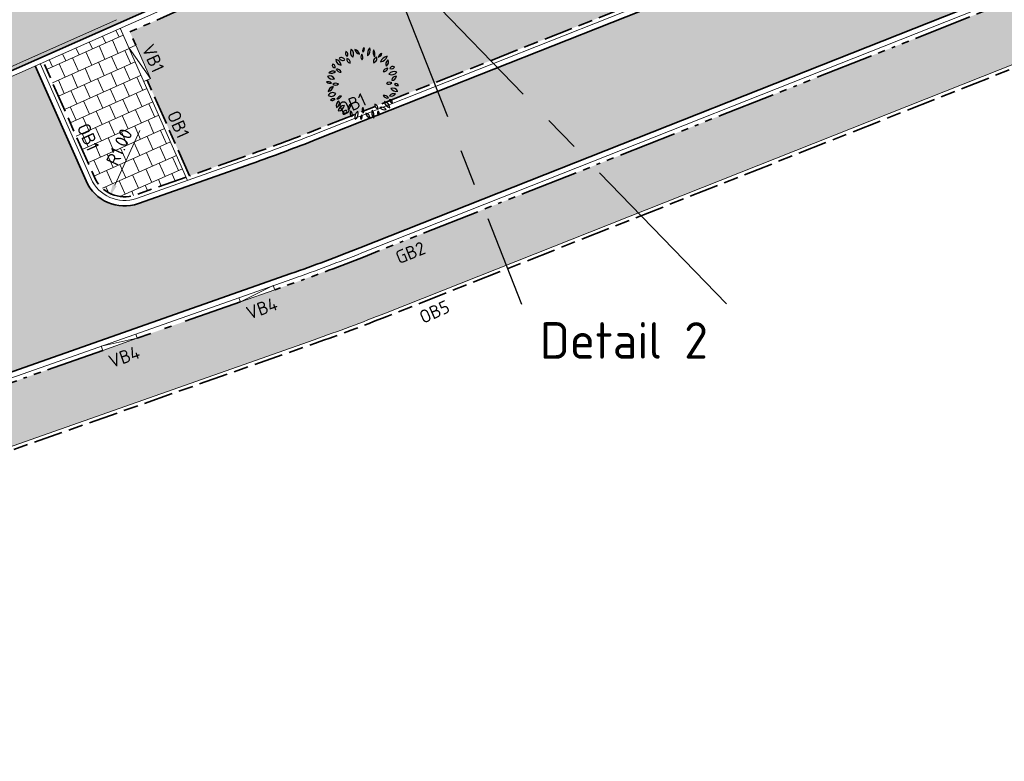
# Model space of a CAD drawing. Header units: metres. Extents: x 196651 to 397723, y 354703 to 710691.
# Tile 74 of 256: x 197737 to 197764, y 356068 to 356088. Entities that reach past the tile are written whole.
import ezdxf
from ezdxf.enums import TextEntityAlignment as Align

# ---------------------------------------------------------------- set-up
doc = ezdxf.new("R2010")
doc.units = ezdxf.units.M
doc.header["$MEASUREMENT"] = 0
for name, pattern in [('VH-OPSLUITBAND_100X200', [16, 8, -2, 4, -2]), ('VH-OPSLUITBAND_120X250', [26, 16, -4, 2, -4]), ('VH-RIJWIELPADBAND_410X225', [28, 16, -2, 2, -2, 0, -2, 2, -2]), ('VH-TROTTOIRBAND_180-200', [20, 10, -2, 2, -2, 2, -2]), ('XX-CENTER', [8, 5, -1, 1, -1])]:
    doc.linetypes.add(name, pattern=pattern)
doc.layers.add('$0$X-XX-HULPLIJNEN', color=4, linetype='Continuous', lineweight=18, plot=False)
doc.layers.add('N-WE-GR-BOOM', color=96, linetype='Continuous')
doc.layers.add('X-XX-AL-VERWIJZING_DETAIL', color=3, linetype='XX-CENTER')
for name, color, linetype, lineweight in [('N-WE-GR-GRAS_BERM-A', 86, 'Continuous', 5), ('N-WE-VH-GOOT_TEGEL-G', 170, 'Continuous', 35), ('N-WE-VH-KANTOPSLUITING_OPSLUITBAND_100X200-G', 5, 'VH-OPSLUITBAND_100X200', 35), ('N-WE-VH-KANTOPSLUITING_OPSLUITBAND_120X250-G', 5, 'VH-OPSLUITBAND_120X250', 35), ('N-WE-VH-KANTOPSLUITING_RIJWIELPADBAND_410X250-G', 5, 'VH-RIJWIELPADBAND_410X225', 35), ('N-WE-VH-KANTOPSLUITING_TEKST-T', 7, 'VH-OPSLUITBAND_100X200', 35), ('N-WE-VH-KANTOPSLUITING_TROTTOIRBAND_180 200-G', 6, 'VH-TROTTOIRBAND_180-200', 35), ('N-WE-VH-KANTVERHARDING-G', 1, 'Continuous', 5), ('N-WE-VH-VERHARDING_ASFALT_DEKLAAG-G_ZWART', 252, 'Continuous', 5), ('N-WE-VH-VERHARDING_TEGEL-200X200X50-A', 252, 'Continuous', 18), ('N-WE-VH-VERHARDING_TEGEL-A', 252, 'Continuous', 5), ('X-XX-AL-AANPIJLING-M', 7, 'Continuous', 18)]:
    doc.layers.add(name, color=color, linetype=linetype, lineweight=lineweight)
doc.layers.add('N-WE-VH-VERHARDING_ASFALT_DEKLAAG-G_ROOD', color=7, linetype='Continuous', lineweight=5, true_color=0xbf4040)
doc.styles.add('ATT', font='romans.shx')
doc.styles.add('NLCS-ISO', font='NLCS-ISO.ttf')
doc.styles.add('NLCS-ISO-M200-T18', font='NLCS-ISO.ttf')
doc.dimstyles.new('NLCS-M200-T18-PIJL', dxfattribs={"dimscale": 0.2, "dimtxt": 1.8, "dimasz": 1.8, "dimexe": 2, "dimexo": 2, "dimgap": 0.7, "dimtad": 1, "dimzin": 0, "dimdsep": 46, "dimtxsty": 'NLCS-ISO-M200-T18', "dimcen": 0, "dimdle": 2, "dimse1": 1, "dimse2": 1, "dimclrd": 256, "dimclre": 256, "dimclrt": 256, "dimadec": 1, "dimazin": 0, "dimtfac": 1, "dimtofl": 0, "dimtmove": 1, "dimatfit": 0, "dimfxl": 2, "dimfxlon": 1, "dimtfillclr": 254, "dimtolj": 1, "dimtzin": 0, "dimlwd": 18, "dimlwe": 18, "dimarcsym": 0})

# ---------------------------------------------------------------- blocks, each defined once
blk = doc.blocks.new('TEKST TB')
at = {"style": 'NLCS-ISO'}
blk.add_attdef('TEKST_TROTTOIRBANDEN', text='', height=0.36, rotation=0.3407, dxfattribs=at).set_placement((0, 0), align=Align.BOTTOM_CENTER)
blk = doc.blocks.new('12PPLT06')
at = {"color": 0, "linetype": 'ByBlock'}
for centre, radius, start, end in [((-0.192, 0.414), 0.0451, 146.8151, 244.0193), ((-0.25, 0.399), 0.0451, 326.8151, 64.0193), ((-0.086, 0.428), 0.0835, 149.4737, 231.7586), ((-0.21, 0.405), 0.0835, 329.4737, 51.7586), ((-0.123, 0.388), 0.0817, 12.306, 79.6849), ((-0.029, 0.486), 0.0817, 192.306, 259.6849), ((0.041, 0.368), 0.0664, 145.5248, 220.8327), ((-0.064, 0.362), 0.0664, 325.5248, 40.8327), ((0.05, 0.45), 0.0524, 125.4093, 202.7101), ((-0.029, 0.473), 0.0524, 305.4093, 22.7101), ((0.177, 0.407), 0.114, 133.8117, 194.3077), ((-0.012, 0.461), 0.114, 313.8117, 14.3077), ((0.257, 0.429), 0.114, 163.4642, 212.7906), ((0.052, 0.4), 0.114, 343.4642, 32.7906), ((0.197, 0.428), 0.0672, 284.1004, 348.465), ((0.279, 0.349), 0.0672, 104.1004, 168.465), ((-0.379, 0.248), 0.0818, 3.3189, 83.1904), ((-0.288, 0.334), 0.0818, 183.3189, 263.1904), ((-0.298, 0.299), 0.0582, 25.4537, 116.6852), ((-0.272, 0.376), 0.0582, 205.4537, 296.6852), ((-0.162, 0.334), 0.0557, 168.8066, 257.6391), ((-0.228, 0.29), 0.0557, 348.8066, 77.6391), ((0.204, 0.305), 0.0573, 103.8914, 198.9039), ((0.136, 0.342), 0.0573, 283.8914, 18.9039), ((0.223, 0.413), 0.118, 280.3005, 340.4476), ((0.355, 0.258), 0.118, 100.3005, 160.4476), ((0.38, 0.27), 0.064, 122.5817, 207.18), ((0.289, 0.295), 0.064, 302.5817, 27.18), ((-0.403, 0.088), 0.0847, 69.7201, 135.6489), ((-0.434, 0.226), 0.0847, 249.7201, 315.6489), ((-0.381, 0.255), 0.0369, 163.4933, 274.4697), ((-0.414, 0.229), 0.0369, 343.4933, 94.4697), ((-0.353, 0.134), 0.0631, 22.5723, 98.3335), ((-0.304, 0.22), 0.0631, 202.5723, 278.3335), ((0.283, 0.231), 0.0663, 266.0282, 341.3698), ((0.341, 0.144), 0.0663, 86.0282, 161.3698), ((0.43, 0.073), 0.0919, 64.7353, 140.5781), ((0.398, 0.214), 0.0919, 244.7353, 320.5781), ((0.413, 0.191), 0.0446, 59.9815, 155.6676), ((0.395, 0.248), 0.0446, 239.9815, 335.6676), ((-0.475, -0.037), 0.063, 44.2576, 108.5927), ((-0.45, 0.067), 0.063, 224.2577, 288.5927), ((-0.456, 0.025), 0.08, 30.9482, 110.5784), ((-0.415, 0.141), 0.08, 210.9482, 290.5784), ((-0.368, -0.065), 0.0699, 60.5095, 129.292), ((0.366, -0.046), 0.065, 58.8748, 131.2135), ((0.357, 0.058), 0.065, 238.8748, 311.2135), ((0.397, 0.111), 0.0659, 270.2529, 353.5221), ((0.463, 0.038), 0.0659, 90.2529, 173.5221), ((-0.386, -0.131), 0.0923, 100.8762, 165.4479), ((-0.492, -0.017), 0.0923, 280.8762, 345.4479), ((-0.411, -0.196), 0.0728, 54.9745, 151.3792), ((-0.378, 0.05), 0.0699, 240.5095, 309.292), ((0.407, -0.143), 0.0814, 29.1952, 106.7189), ((0.455, -0.025), 0.0814, 209.1952, 286.7189), ((0.45, -0.045), 0.0446, 28.1981, 112.1918), ((0.473, 0.017), 0.0446, 208.1981, 292.1918), ((-0.433, -0.102), 0.0728, 234.9745, 331.3792), ((-0.399, -0.266), 0.0584, 71.8192, 140.0818), ((-0.425, -0.173), 0.0584, 251.8192, 320.0818), ((-0.301, -0.3), 0.065, 113.4753, 203.456), ((-0.386, -0.266), 0.065, 293.4753, 23.456), ((-0.296, -0.233), 0.0625, 87.1724, 157.2365), ((-0.351, -0.146), 0.0625, 267.1724, 337.2365), ((0.296, -0.226), 0.0644, 28.8072, 103.9199), ((0.337, -0.133), 0.0644, 208.8072, 283.9199), ((0.392, -0.236), 0.0968, 186.5487, 256.8911), ((0.274, -0.341), 0.0968, 6.5487, 76.8911), ((0.425, -0.213), 0.0753, 71.3712, 141.7535), ((0.39, -0.095), 0.0753, 251.3712, 321.7535), ((0.41, -0.22), 0.0422, 179.2557, 267.6287), ((0.366, -0.262), 0.0422, 359.2557, 87.6287), ((-0.25, -0.387), 0.0888, 91.6328, 172.0268), ((-0.34, -0.286), 0.0888, 271.6328, 352.0268), ((-0.231, -0.408), 0.041, 76.5419, 193.4774), ((-0.261, -0.378), 0.041, 256.5419, 13.4774), ((-0.121, -0.348), 0.0799, 122.8873, 186.7253), ((-0.244, -0.29), 0.0799, 302.8873, 6.7253), ((-0.098, -0.398), 0.0759, 159.117, 230.3606), ((-0.218, -0.429), 0.0759, 339.117, 50.3606), ((-0.02, -0.454), 0.0906, 122.117, 201.7275), ((-0.152, -0.411), 0.0906, 302.117, 21.7275), ((0.053, -0.36), 0.0628, 148.7877, 221.5977), ((-0.048, -0.37), 0.0628, 328.7877, 41.5977), ((0.112, -0.398), 0.0705, 185.3196, 260.419), ((0.03, -0.474), 0.0705, 5.3196, 80.419), ((0.247, -0.395), 0.123, 165.2071, 218.3217), ((0.031, -0.44), 0.123, 345.2071, 38.3217), ((0.222, -0.289), 0.0586, 173.65, 254.6514), ((0.148, -0.339), 0.0586, 353.65, 74.6514), ((0.256, -0.394), 0.0536, 156.7754, 231.288), ((0.173, -0.415), 0.0536, 336.7754, 51.288), ((0.258, -0.405), 0.0806, 38.6962, 106.2415), ((0.298, -0.277), 0.0806, 218.6962, 286.2415), ((0.021, -0.467), 0.0521, 129.7475, 206.0709), ((-0.059, -0.45), 0.0521, 309.7475, 26.0709)]:
    blk.add_arc(centre, radius, start, end, dxfattribs=at)
at = {"color": 0, "linetype": 'ByBlock', "style": 'ATT'}
for tag, p, flags in [('ITEM', (-0.911, -3.046), 3), ('ROOM_NUMBER', (-0.911, -4.379), 1)]:
    blk.add_attdef(tag, p, '', height=1, dxfattribs=dict(at, flags=flags))
blk = doc.blocks.new('*D1757')
at = {"layer": 'Defpoints', "color": 0, "transparency": 16777216}
for p in [(197739.704, 356084.25), (197739.289, 356083.34)]:
    blk.add_point(p, dxfattribs=at)
at = {"layer": 'X-XX-AL-AANPIJLING-M', "linetype": 'Continuous', "lineweight": 18, "transparency": 16777216}
blk.add_line((197740.123, 356085.167), (197739.438, 356083.668), dxfattribs=at)
at = {"layer": 'X-XX-AL-AANPIJLING-M', "transparency": 16777216}
blk.add_solid([(197739.384, 356083.692), (197739.493, 356083.643), (197739.289, 356083.34)], dxfattribs=at)
at = {"layer": 'X-XX-AL-AANPIJLING-M', "transparency": 16777216, "insert": (197739.564, 356084.714), "char_height": 0.36, "attachment_point": 5, "rotation": 65.4607, "style": 'NLCS-ISO-M200-T18'}
blk.add_mtext('\\A1;R1.00', dxfattribs=at)

msp = doc.modelspace()

# ---------------------------------------------------------------- hatches: boundary and pattern name
at = {"layer": 'N-WE-GR-GRAS_BERM-A'}
h = msp.add_hatch(dxfattribs=at)
h.set_pattern_fill('AGR-GRAS_01', color=256, scale=0.04, pattern_type=2)
h.set_pattern_definition([(0, (0, 0), (1, 1), [0.12, -0.8]), (45, (0.4, 0.2), (-0.113137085, 1.8667619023), [0.12, -0.8]), (30, (0.08, 0.12), (0.2274613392, 1.2860254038), [0.12, -0.8]), (15, (0.32, 0.48), (0.3856270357, 0.724494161), [0.12, -0.8]), (135, (0.16, 2), (-0.02828427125, -0.6505382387), [0.12, -0.8]), (150, (1.2, 0.4), (0.2156921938, -0.5864101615), [0.12, -0.8]), (165, (0.24, 0.04), (0.1434520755, -0.7010146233), [0.12, -0.8]), (85, (0.4, 0.4), (-0.8726773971, 1.0400164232), [0.12, -0.8]), (100, (0, 0), (-1.1121176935, 0.7787131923), [0.12, -0.8])])
h.paths.add_polyline_path([(197764.288, 356092.84, 0.009918), (197766.074, 356093.589), (197769.021, 356094.893), (197768.054, 356097.078), (197745.142, 356090.207), (197739.853, 356087.866), (197740.015, 356087.5), (197740.42, 356086.586), (197740.328, 356086.545), (197741.489, 356083.924), (197743.122, 356084.499, 0.009633), (197744.884, 356085.158)])
at = {"layer": 'N-WE-VH-VERHARDING_ASFALT_DEKLAAG-G_ROOD'}
h = msp.add_hatch(color=256, dxfattribs=at)
edge = h.paths.add_edge_path()
edge.add_arc((197839.273, 355805.223), 297.418, 117.6652, 118.1969)
edge.add_line((197698.743, 356067.347), (197700.171, 356064.481))
edge.add_arc((197839.273, 355805.223), 294.218, 117.66443, 118.21539, ccw=False)
edge.add_arc((197736.129, 356001.975), 72.07, 109.39314, 117.66205, ccw=False)
edge.add_line((197712.198, 356069.955), (197744.268, 356081.244))
edge.add_arc((197726.908, 356130.558), 52.28, 289.3931, 291.6008)
edge.add_line((197746.154, 356081.95), (197765.558, 356089.632))
edge.add_arc((197746.312, 356138.241), 52.28, 291.6008, 293.8738)
edge.add_line((197767.471, 356090.434), (197799.061, 356104.416))
edge.add_arc((197777.902, 356152.223), 52.28, 293.8738, 297.696)
edge.add_line((197802.201, 356105.933), (197806.616, 356108.25))
edge.add_line((197806.616, 356108.25), (197805.31, 356111.179))
edge.add_line((197805.31, 356111.179), (197800.714, 356108.766))
edge.add_arc((197777.902, 356152.223), 49.08, 293.8738, 297.696, ccw=False)
edge.add_line((197797.766, 356107.342), (197766.175, 356093.36))
edge.add_arc((197746.312, 356138.241), 49.08, 291.6008, 293.8738, ccw=False)
edge.add_line((197764.38, 356092.608), (197744.976, 356084.925))
edge.add_arc((197726.908, 356130.558), 49.08, 289.3931, 291.6008, ccw=False)
edge.add_line((197743.205, 356084.263), (197740.086, 356083.165))
edge.add_arc((197739.704, 356084.25), 1.15, 259.8013, 289.3931, ccw=False)
edge.add_line((197739.5, 356083.118), (197734.556, 356081.377))
edge.add_arc((197733.148, 356083.002), 2.15, 289.3931, 310.922, ccw=False)
edge.add_line((197733.862, 356080.974), (197711.136, 356072.974))
edge.add_arc((197736.129, 356001.975), 75.27, 109.39314, 117.6652)
h = msp.add_hatch(color=256, dxfattribs=at)
edge = h.paths.add_edge_path()
edge.add_arc((197733.148, 356083.002), 2.15, 310.6801, 383.8738)
edge.add_line((197735.114, 356083.872), (197734.331, 356085.641))
edge.add_line((197734.331, 356085.641), (197737.258, 356086.936))
edge.add_line((197737.258, 356086.936), (197738.652, 356083.784))
edge.add_arc((197739.704, 356084.25), 1.15, 203.8738, 259.8339)
edge.add_line((197739.501, 356083.118), (197734.55, 356081.372))
h.paths.add_polyline_path([(197731.599, 356091.814), (197733.016, 356088.614), (197735.942, 356089.909), (197734.525, 356093.109)])
at = {"layer": 'N-WE-VH-VERHARDING_ASFALT_DEKLAAG-G_ZWART'}
h = msp.add_hatch(color=256, dxfattribs=at)
edge = h.paths.add_edge_path()
edge.add_line((197796.591, 356116.588), (197799.666, 356117.949))
edge.add_line((197799.666, 356117.949), (197801.002, 356114.93))
edge.add_line((197801.002, 356114.93), (197801.836, 356115.518))
edge.add_line((197801.836, 356115.518), (197802.461, 356115.958))
edge.add_line((197802.461, 356115.958), (197814.922, 356121.474))
edge.add_line((197814.922, 356121.474), (197813.728, 356124.172))
edge.add_arc((197812.277, 356128.06), 4.15, 221.1364, 290.4639, ccw=False)
edge.add_arc((197809.641, 356125.758), 0.65, 113.8738, 221.1364, ccw=False)
edge.add_line((197809.378, 356126.352), (197812.208, 356127.605))
edge.add_line((197812.208, 356127.605), (197811.009, 356130.315))
edge.add_line((197811.009, 356130.315), (197797.361, 356124.275))
edge.add_arc((197818.852, 356075.718), 53.1, 113.8738, 125.2693)
edge.add_line((197788.191, 356119.071), (197784.973, 356116.796))
edge.add_arc((197757.892, 356155.087), 46.9, 293.8738, 305.2693, ccw=False)
edge.add_line((197776.874, 356112.2), (197760.433, 356104.923))
edge.add_arc((197741.451, 356147.81), 46.9, 285.3858, 293.8738, ccw=False)
edge.add_line((197753.895, 356102.591), (197742.882, 356099.561))
edge.add_arc((197756.97, 356048.364), 53.1, 105.3858, 111.9971)
edge.add_line((197737.081, 356097.598), (197730.21, 356094.588))
edge.add_line((197730.21, 356094.588), (197709.095, 356085.243))
edge.add_arc((197831.423, 355808.854), 302.25, 113.87385, 117.00885)
edge.add_line((197694.162, 356078.139), (197693.533, 356077.817))
edge.add_line((197693.533, 356077.817), (197694.847, 356075.177))
edge.add_arc((197831.421, 355808.854), 299.3, 113.87385, 117.14925, ccw=False)
edge.add_line((197710.287, 356082.545), (197736.81, 356094.284))
edge.add_arc((197757.107, 356048.425), 50.151, 105.3858, 113.8738, ccw=False)
edge.add_line((197743.801, 356096.778), (197754.61, 356099.752))
edge.add_arc((197741.384, 356147.816), 49.85, 285.3858, 293.8738)
edge.add_line((197761.559, 356102.231), (197778, 356109.508))
edge.add_arc((197757.825, 356155.092), 49.85, 293.8738, 305.2693)
edge.add_line((197786.609, 356114.393), (197789.827, 356116.668))
edge.add_arc((197818.784, 356075.723), 50.15, 113.8738, 125.2693, ccw=False)
edge.add_line((197798.488, 356121.583), (197799.268, 356121.928))
edge.add_arc((197799.531, 356121.334), 0.65, -9.1819, 113.8738, ccw=False)
edge.add_arc((197794.102, 356122.211), 6.15, 293.8738, 350.8181, ccw=False)
edge = h.paths.add_edge_path()
edge.add_line((197745.813, 356093.567), (197745.611, 356094.024))
edge.add_line((197745.611, 356094.024), (197711.825, 356079.071))
edge.add_arc((197831.421, 355808.854), 295.5, 113.87385, 117.15808)
edge.add_line((197696.54, 356071.775), (197697.856, 356069.133))
edge.add_arc((197831.423, 355808.854), 292.55, 113.87385, 117.16546, ccw=False)
edge.add_line((197713.021, 356076.373), (197745.021, 356090.536))
edge.add_line((197745.021, 356090.536), (197744.972, 356090.645))
edge.add_line((197744.972, 356090.645), (197744.819, 356090.993))
edge.add_line((197744.819, 356090.993), (197745.813, 356093.567))
at = {"layer": 'N-WE-VH-VERHARDING_TEGEL-200X200X50-A'}
h = msp.add_hatch(dxfattribs=at)
h.set_pattern_fill('AVH-TEGEL_200X200_HALFST', color=256, scale=2, angle=114, pattern_type=2)
h.set_pattern_definition([(114, (0, 0), (-0.34540374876, 0.28407085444), [0.4, -0.4]), (204, (0, 0), (0.16269465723, -0.36541818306), [])])
edge = h.paths.add_edge_path()
edge.add_line((197737.486, 356087.037), (197738.881, 356083.885))
edge.add_arc((197739.704, 356084.25), 0.9, 203.8738, 289.3931)
edge.add_line((197740.003, 356083.401), (197741.394, 356083.89))
edge.add_line((197741.394, 356083.89), (197739.589, 356087.968))
edge.add_line((197739.589, 356087.968), (197737.486, 356087.037))
at = {"layer": 'N-WE-VH-VERHARDING_TEGEL-A'}
h = msp.add_hatch(dxfattribs=at)
h.set_pattern_fill('AVH-TEGEL_300X300_HALFST', color=256, scale=2, angle=23, style=0, pattern_type=2)
h.set_pattern_definition([(23, (0, 0), (0.43508357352, 0.51059013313), [0.6, -0.6]), (113, (0, 0), (-0.5523029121, -0.2344386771), [])])
edge = h.paths.add_edge_path()
edge.add_line((197744.357, 356080.99), (197712.987, 356069.947))
edge.add_line((197712.987, 356069.947), (197713.535, 356068.391))
edge.add_line((197713.535, 356068.391), (197744.905, 356079.433))
edge.add_arc((197726.908, 356130.558), 54.2, 289.3931, 291.6008)
edge.add_line((197746.861, 356080.165), (197766.265, 356087.847))
edge.add_arc((197746.312, 356138.241), 54.2, 291.6008, 293.8738)
edge.add_line((197768.248, 356088.678), (197799.838, 356102.66))
edge.add_arc((197777.902, 356152.223), 54.2, 293.8738, 297.696)
edge.add_line((197803.093, 356104.233), (197818.052, 356112.085))
edge.add_arc((197839.339, 356071.532), 45.8, 113.5494, 117.696, ccw=False)
edge.add_arc((197874.099, 355991.778), 132.8, 101.83154, 113.54944, ccw=False)
edge.add_line((197846.87, 356121.757), (197846.536, 356123.372))
edge.add_arc((197874.099, 355991.778), 134.45, 101.82993, 113.54944)
edge.add_arc((197839.339, 356071.532), 47.45, 113.5494, 117.696)
edge.add_line((197817.285, 356113.546), (197802.326, 356105.694))
edge.add_arc((197777.902, 356152.223), 52.55, 293.8738, 297.696, ccw=False)
edge.add_line((197799.17, 356104.169), (197767.58, 356090.187))
edge.add_arc((197746.312, 356138.241), 52.55, 291.6008, 293.8738, ccw=False)
edge.add_line((197765.657, 356089.381), (197746.254, 356081.699))
edge.add_arc((197726.908, 356130.558), 52.55, 289.3931, 291.6008, ccw=False)

# ---------------------------------------------------------------- linework, layer by layer
at = {"layer": '$0$X-XX-HULPLIJNEN', "flags": 128}
for points in [[(197739.488, 356088.196), (197734.093, 356085.809)], [(197739.529, 356088.105), (197734.134, 356085.717)]]:
    msp.add_lwpolyline(points, dxfattribs=at)
at = {"layer": 'N-WE-VH-GOOT_TEGEL-G', "flags": 128}
for points in [[(197866.153, 356128.265, 0.326953), (197857.819, 356133.088), (197856.166, 356132.909, 0.061287), (197825.037, 356125.626, 0.012123), (197818.594, 356123.079), (197814.922, 356121.474), (197802.461, 356115.958), (197789.963, 356107.147), (197768.002, 356097.427), (197745.021, 356090.536), (197713.021, 356076.373, 0.0598), (197653.076, 356040.754), (197649.986, 356038.215), (197649.084, 356037.5, 0.001353), (197648.486, 356037.023, 0.017706), (197632.8, 356023.507), (197611.005, 356003.339, -0.211707), (197547.273, 355981.554, -0.211707)], [(197854.461, 356118.775), (197854.048, 356121.728, 0.425391), (197850.374, 356124.393, 0.007367), (197846.477, 356123.636, 0.051174), (197820.273, 356115.278, 0.018095), (197817.16, 356113.785), (197802.201, 356105.933, -0.016679), (197799.061, 356104.416), (197767.471, 356090.434, -0.009918), (197765.558, 356089.632), (197746.154, 356081.95, -0.009633), (197744.268, 356081.244), (197712.198, 356069.955, 0.036109), (197702.667, 356065.805, 0.015482), (197686.803, 356056.852, 0.000003), (197686.8, 356056.85, 0.005361), (197681.44, 356053.523, 0.062292), (197679.771, 356052.144), (197673.274, 356045.25, -0.040182), (197671.447, 356043.598), (197670.646, 356043.023)], [(197815.12, 356121.397), (197816.127, 356119.123, -0.394807), (197815.16, 356116.349), (197800.714, 356108.766, -0.016679), (197797.766, 356107.342), (197791.16, 356104.418), (197769.213, 356094.705), (197766.175, 356093.36, -0.009918), (197764.38, 356092.608), (197744.976, 356084.925, -0.009633), (197743.205, 356084.263), (197740.086, 356083.165, -0.39149), (197738.652, 356083.784), (197737.258, 356086.936)]]:
    msp.add_lwpolyline(points, format="xyb", dxfattribs=at)
at = {"layer": 'N-WE-VH-KANTOPSLUITING_OPSLUITBAND_100X200-G', "ltscale": 0.1, "flags": 128}
for points in [[(197713.09, 356068.128), (197744.938, 356079.339, 0.009633), (197746.898, 356080.072), (197766.301, 356087.754, 0.009918), (197768.288, 356088.587), (197799.879, 356102.569, 0.016679), (197803.14, 356104.144), (197818.099, 356111.996, -0.018095), (197821.08, 356113.426, -0.051431), (197847.024, 356121.687), (197850.313, 356122.372)], [(197768.054, 356097.078), (197769.021, 356094.893), (197766.074, 356093.589, -0.009918), (197764.288, 356092.84), (197744.884, 356085.158, -0.009633), (197743.122, 356084.499), (197741.489, 356083.924), (197740.328, 356086.545)], [(197741.394, 356083.89), (197740.003, 356083.401, -0.39149), (197738.881, 356083.885), (197737.486, 356087.037)]]:
    msp.add_lwpolyline(points, format="xyb", dxfattribs=at)
at = {"layer": 'N-WE-VH-KANTOPSLUITING_OPSLUITBAND_120X250-G', "ltscale": 0.1, "flags": 128}
msp.add_lwpolyline([(197742.882, 356080.47), (197740.053, 356079.474)], dxfattribs=at)
at = {"layer": 'N-WE-VH-KANTOPSLUITING_RIJWIELPADBAND_410X250-G', "ltscale": 0.1, "flags": 128}
for points in [[(197778.848, 356095.174), (197767.58, 356090.187, -0.009918), (197765.657, 356089.381), (197746.254, 356081.699, -0.009633), (197744.357, 356080.99), (197743.825, 356080.803)], [(197739.109, 356079.142), (197712.288, 356069.701, 0.036109), (197702.792, 356065.566, 0.015482), (197686.943, 356056.621, 0.000003), (197686.939, 356056.619, 0.005361), (197681.584, 356053.295, 0.062292), (197679.968, 356051.959), (197673.471, 356045.065, -0.040435), (197671.598, 356043.375, -0.040435)]]:
    msp.add_lwpolyline(points, format="xyb", dxfattribs=at)
at = {"layer": 'N-WE-VH-KANTOPSLUITING_TROTTOIRBAND_180 200-G', "ltscale": 0.1, "flags": 128}
msp.add_lwpolyline([(197768.149, 356097.11), (197768.123, 356097.098), (197745.142, 356090.207), (197739.853, 356087.866), (197740.015, 356087.5)], dxfattribs=at)
at = {"layer": 'N-WE-VH-KANTVERHARDING-G', "flags": 128}
for points in [[(197854.313, 356118.754), (197853.9, 356121.707, 0.425391), (197850.4, 356124.245, 0.007367), (197846.507, 356123.489, 0.051174), (197820.333, 356115.141, 0.018095), (197817.229, 356113.652), (197802.271, 356105.8, -0.016679), (197799.122, 356104.279), (197767.531, 356090.297, -0.009918), (197765.613, 356089.493), (197746.21, 356081.81, -0.009633), (197744.317, 356081.103), (197712.248, 356069.814, 0.036109), (197702.736, 356065.672, 0.015482), (197686.881, 356056.724, 0.000003), (197686.877, 356056.722, 0.005361), (197681.52, 356053.397, 0.062292), (197679.88, 356052.041), (197673.383, 356045.147, -0.040182), (197671.538, 356043.479, -0.040182)], [(197713.526, 356068.387), (197744.905, 356079.433, 0.009633), (197746.861, 356080.165), (197766.265, 356087.847, 0.009918), (197768.248, 356088.678), (197799.838, 356102.66, 0.016679), (197803.093, 356104.233), (197818.052, 356112.085, -0.018095), (197821.04, 356113.518, -0.051431), (197847.004, 356121.785), (197850.293, 356122.47)], [(197769.153, 356094.842), (197766.115, 356093.497, -0.009918), (197764.325, 356092.747), (197744.921, 356085.065, -0.009633), (197743.155, 356084.404), (197740.036, 356083.306, -0.39149), (197738.79, 356083.845), (197737.395, 356086.997)], [(197745.073, 356090.395), (197713.081, 356076.236, 0.059798), (197653.169, 356040.637), (197650.08, 356038.098), (197649.178, 356037.382, 0.001353), (197648.58, 356036.906, 0.017706), (197632.902, 356023.397), (197611.107, 356003.229, -0.211707), (197547.26, 355981.404, -0.211707)]]:
    msp.add_lwpolyline(points, format="xyb", dxfattribs=at)
for points in [[(197739.589, 356087.968), (197741.435, 356083.799)], [(197740.015, 356087.5), (197739.832, 356087.419)], [(197739.832, 356087.419), (197740.42, 356086.586)], [(197740.015, 356087.5), (197740.42, 356086.586)], [(197740.42, 356086.586), (197740.237, 356086.505)], [(197743.785, 356080.916), (197742.882, 356080.47)], [(197742.882, 356080.47), (197743.825, 356080.803)], [(197743.785, 356080.916), (197743.825, 356080.803)], [(197742.842, 356080.584), (197742.882, 356080.47)], [(197739.069, 356079.256), (197740.053, 356079.474)], [(197739.109, 356079.142), (197740.053, 356079.474)], [(197740.013, 356079.588), (197740.053, 356079.474)], [(197739.069, 356079.256), (197739.109, 356079.142)]]:
    msp.add_lwpolyline(points, dxfattribs=at)

# ---------------------------------------------------------------- block references
at = {"layer": 'N-WE-GR-BOOM', "xscale": 2, "yscale": 2, "zscale": 2}
msp.add_blockref('12PPLT06', (197746.237, 356086.45), dxfattribs=at)
at = {"layer": 'N-WE-VH-KANTOPSLUITING_TEKST-T'}
for p, rotation, values in [((197740.226, 356087.025), 293.8738483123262, {'TEKST_TROTTOIRBANDEN': 'VB1'}), ((197746.067, 356085.626), 23.87384831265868, {'TEKST_TROTTOIRBANDEN': 'OB1'}), ((197740.917, 356085.216), 293.8738483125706, {'TEKST_TROTTOIRBANDEN': 'OB1'}), ((197738.446, 356084.868), 293.8738483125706, {'TEKST_TROTTOIRBANDEN': 'OB1'}), ((197747.652, 356081.553), 21.60078602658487, {'TEKST_TROTTOIRBANDEN': 'GB2'}), ((197743.567, 356080.022), 19.39313907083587, {'TEKST_TROTTOIRBANDEN': 'VB4'}), ((197748.32, 356079.936), 23.87384831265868, {'TEKST_TROTTOIRBANDEN': 'OB5'}), ((197739.794, 356078.694), 19.39313907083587, {'TEKST_TROTTOIRBANDEN': 'VB4'})]:
    msp.add_blockref('TEKST TB', p, dxfattribs=dict(at, rotation=rotation)).add_auto_attribs(values)

# ---------------------------------------------------------------- dimensions: what is measured, and where the dimension line sits
at = {"layer": 'X-XX-AL-AANPIJLING-M'}
dim = msp.add_radius_dim(center=(197739.704, 356084.25), mpoint=(197739.289, 356083.34), dimstyle='NLCS-M200-T18-PIJL', dxfattribs=at)
dim.commit()
dim.dimension.update_dxf_attribs({"geometry": '*D1757', "text_midpoint": (197739.855, 356084.581), "dimtype": 164})

# ---------------------------------------------------------------- next in the draw order: texts
at = {"layer": 'X-XX-AL-AANPIJLING-M', "insert": (197751.09, 356079.915), "char_height": 1, "attachment_point": 1, "style": 'NLCS-ISO', "bg_fill": 3, "box_fill_scale": 1.5, "bg_fill_color": 256, "bg_fill_transparency": 0}
msp.add_mtext_dynamic_manual_height_columns('Detail 2', width=4.62847, gutter_width=9, heights=[0], dxfattribs=at)

# ---------------------------------------------------------------- next in the draw order: linework, layer by layer
at = {"layer": 'X-XX-AL-VERWIJZING_DETAIL', "flags": 128}
for points in [[(197746.725, 356090.196), (197750.589, 356080.405)], [(197756.206, 356080.419), (197746.725, 356090.196)]]:
    msp.add_lwpolyline(points, dxfattribs=at)

doc.saveas('drawing.dxf')
